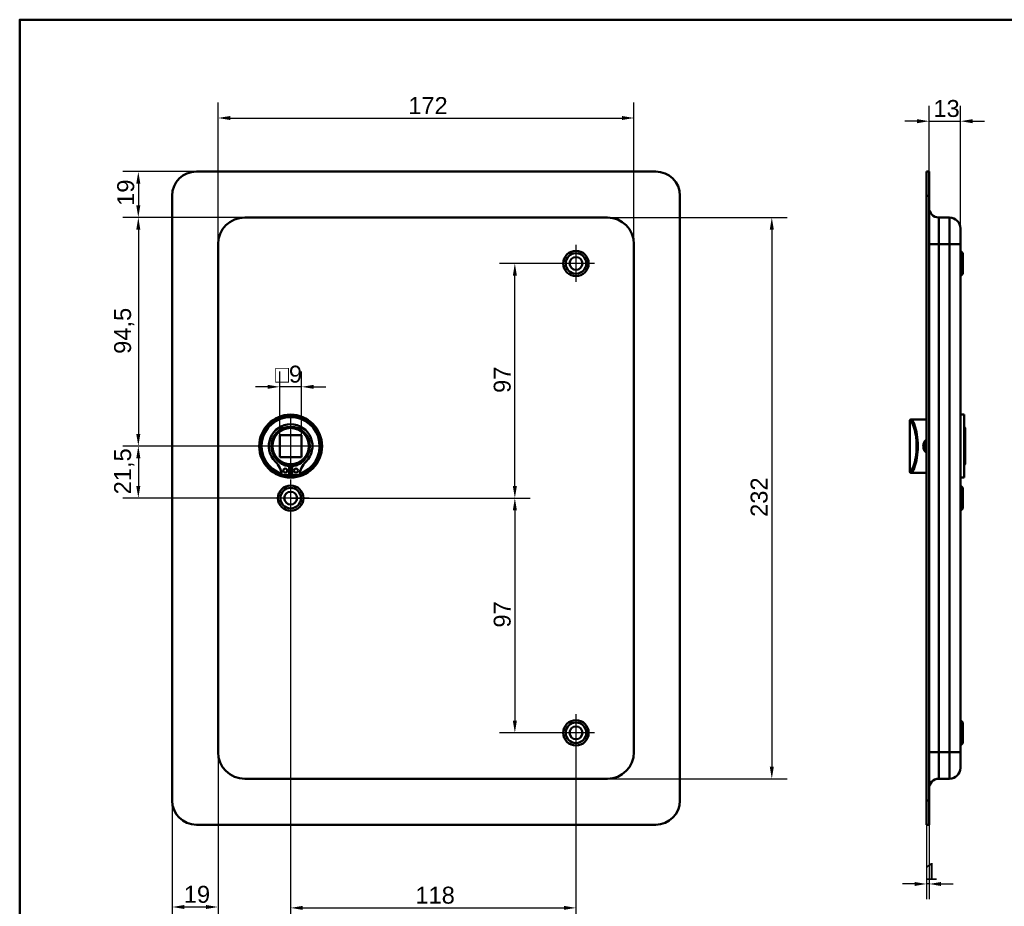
# Model space of a CAD drawing. Header units: millimetres. Extents: x 20 to 833, y 20 to 574.
# Tile 2 of 4: x 20 to 427, y 208 to 574. Entities that reach past the tile are written whole.
import ezdxf

# ---------------------------------------------------------------- set-up
doc = ezdxf.new("R2010")
doc.units = ezdxf.units.MM
doc.header["$LTSCALE"] = 2
for name, color, linetype, lineweight in [('Bemaßungen(DIN)', 7, 'Continuous', 25), ('Mittelpunktmarkierung(DIN)', 7, 'Continuous', 25), ('Sichtbare Kanten(DIN)', 7, 'Continuous', 50), ('Sichtbare tangentiale Kanten(DIN)', 7, 'Continuous', 50), ('Skizziergeometrie(DIN)', 7, 'Continuous', 50)]:
    doc.layers.add(name, color=color, linetype=linetype, lineweight=lineweight)
doc.styles.add('STANDARD-DIN~0', font='arial.ttf')
doc.dimstyles.new('CAD-LAN', dxfattribs={"dimscale": 2, "dimtxt": 3.5, "dimasz": 2.5, "dimexe": 3.175, "dimexo": 0, "dimgap": 0.8, "dimtad": 1, "dimrnd": 1e-08, "dimtxsty": 'STANDARD-DIN~0', "dimcen": 0.09, "dimdle": 10, "dimclrd": 250, "dimclre": 250, "dimclrt": 250, "dimadec": 0, "dimazin": 2, "dimtfac": 1, "dimtmove": 0, "dimatfit": 3, "dimfxl": 1, "dimtolj": 1, "dimtzin": 0, "dimlwd": 25, "dimlwe": 25, "dimarcsym": 0})

# ---------------------------------------------------------------- blocks, each defined once
blk = doc.blocks.new('Ränder Standardrahmen')
at = {"layer": 'Skizziergeometrie(DIN)', "flags": 128}
blk.add_lwpolyline([(10, 10), (10, 287), (410, 287), (410, 10), (10, 10)], dxfattribs=at)
blk = doc.blocks.new('*D8')
at = {"layer": 'Bemaßungen(DIN)', "color": 250, "linetype": 'Continuous', "lineweight": 25, "true_color": 0x3f3f3f, "transparency": 16777216}
for p, q in [((102.07, 481.25), (102.07, 539.72)), ((274.07, 481.25), (274.07, 539.72)), ((107.07, 533.37), (269.07, 533.37))]:
    blk.add_line(p, q, dxfattribs=at)
at = {"layer": 'Bemaßungen(DIN)', "color": 250, "linetype": 'Continuous', "true_color": 0x3f3f3f, "transparency": 16777216}
for points in [[(107.07, 534.2), (107.07, 532.53), (102.07, 533.37)], [(269.07, 534.2), (269.07, 532.53), (274.07, 533.37)]]:
    blk.add_solid(points, dxfattribs=at)
at = {"layer": 'Defpoints', "color": 0, "linetype": 'Continuous', "transparency": 16777216}
for p in [(274.07, 533.37), (102.07, 481.25), (274.07, 481.25)]:
    blk.add_point(p, dxfattribs=at)
at = {"layer": 'Bemaßungen(DIN)', "color": 250, "linetype": 'Continuous', "lineweight": 25, "true_color": 0x3f3f3f, "transparency": 16777216, "insert": (180.7, 542), "char_height": 7, "attachment_point": 1, "style": 'STANDARD-DIN~0'}
blk.add_mtext('\\A1;172', dxfattribs=at)
blk = doc.blocks.new('*D9')
at = {"layer": 'Bemaßungen(DIN)', "color": 250, "linetype": 'Continuous', "lineweight": 25, "true_color": 0x3f3f3f, "transparency": 16777216}
for p, q in [((93.07, 511.25), (62.72, 511.25)), ((69.07, 506.25), (69.07, 497.25)), ((113.07, 492.25), (62.72, 492.25))]:
    blk.add_line(p, q, dxfattribs=at)
at = {"layer": 'Bemaßungen(DIN)', "color": 250, "linetype": 'Continuous', "true_color": 0x3f3f3f, "transparency": 16777216}
for points in [[(68.23, 506.25), (69.9, 506.25), (69.07, 511.25)], [(68.23, 497.25), (69.9, 497.25), (69.07, 492.25)]]:
    blk.add_solid(points, dxfattribs=at)
at = {"layer": 'Defpoints', "color": 0, "linetype": 'Continuous', "transparency": 16777216}
for p in [(93.07, 511.25), (69.07, 492.25), (113.07, 492.25)]:
    blk.add_point(p, dxfattribs=at)
at = {"layer": 'Bemaßungen(DIN)', "color": 250, "linetype": 'Continuous', "lineweight": 25, "true_color": 0x3f3f3f, "transparency": 16777216, "insert": (60.32, 497.06), "char_height": 7, "attachment_point": 1, "rotation": 90, "style": 'STANDARD-DIN~0'}
blk.add_mtext('\\A1;19', dxfattribs=at)
blk = doc.blocks.new('*D10')
at = {"layer": 'Bemaßungen(DIN)', "color": 250, "linetype": 'Continuous', "lineweight": 25, "true_color": 0x3f3f3f, "transparency": 16777216}
for p, q in [((113.07, 492.25), (62.72, 492.25)), ((69.07, 487.25), (69.07, 402.75)), ((132.07, 397.75), (62.72, 397.75))]:
    blk.add_line(p, q, dxfattribs=at)
at = {"layer": 'Bemaßungen(DIN)', "color": 250, "linetype": 'Continuous', "true_color": 0x3f3f3f, "transparency": 16777216}
for points in [[(68.23, 487.25), (69.9, 487.25), (69.07, 492.25)], [(68.23, 402.75), (69.9, 402.75), (69.07, 397.75)]]:
    blk.add_solid(points, dxfattribs=at)
at = {"layer": 'Defpoints', "color": 0, "linetype": 'Continuous', "transparency": 16777216}
for p in [(113.07, 492.25), (69.07, 397.75), (132.07, 397.75)]:
    blk.add_point(p, dxfattribs=at)
at = {"layer": 'Bemaßungen(DIN)', "color": 250, "linetype": 'Continuous', "lineweight": 25, "true_color": 0x3f3f3f, "transparency": 16777216, "insert": (59.05, 435.88), "char_height": 7, "attachment_point": 1, "rotation": 90, "style": 'STANDARD-DIN~0'}
blk.add_mtext('\\A1;94,5', dxfattribs=at)
blk = doc.blocks.new('*D11')
at = {"layer": 'Bemaßungen(DIN)', "color": 250, "linetype": 'Continuous', "lineweight": 25, "true_color": 0x3f3f3f, "transparency": 16777216}
for p, q in [((132.07, 397.75), (62.72, 397.75)), ((69.07, 392.75), (69.07, 381.25)), ((132.07, 376.25), (62.72, 376.25))]:
    blk.add_line(p, q, dxfattribs=at)
at = {"layer": 'Bemaßungen(DIN)', "color": 250, "linetype": 'Continuous', "true_color": 0x3f3f3f, "transparency": 16777216}
for points in [[(68.23, 392.75), (69.9, 392.75), (69.07, 397.75)], [(68.23, 381.25), (69.9, 381.25), (69.07, 376.25)]]:
    blk.add_solid(points, dxfattribs=at)
at = {"layer": 'Defpoints', "color": 0, "linetype": 'Continuous', "transparency": 16777216}
for p in [(132.07, 397.75), (69.07, 376.25), (132.07, 376.25)]:
    blk.add_point(p, dxfattribs=at)
at = {"layer": 'Bemaßungen(DIN)', "color": 250, "linetype": 'Continuous', "lineweight": 25, "true_color": 0x3f3f3f, "transparency": 16777216, "insert": (59.05, 377.82), "char_height": 7, "attachment_point": 1, "rotation": 90, "style": 'STANDARD-DIN~0'}
blk.add_mtext('\\A1;21,5', dxfattribs=at)
blk = doc.blocks.new('*D12')
at = {"layer": 'Bemaßungen(DIN)', "color": 250, "linetype": 'Continuous', "lineweight": 25, "true_color": 0x3f3f3f, "transparency": 16777216}
for p, q in [((263.07, 492.25), (337.42, 492.25)), ((331.07, 487.25), (331.07, 265.25)), ((263.07, 260.25), (337.42, 260.25))]:
    blk.add_line(p, q, dxfattribs=at)
at = {"layer": 'Bemaßungen(DIN)', "color": 250, "linetype": 'Continuous', "true_color": 0x3f3f3f, "transparency": 16777216}
for points in [[(330.23, 487.25), (331.9, 487.25), (331.07, 492.25)], [(330.23, 265.25), (331.9, 265.25), (331.07, 260.25)]]:
    blk.add_solid(points, dxfattribs=at)
at = {"layer": 'Defpoints', "color": 0, "linetype": 'Continuous', "transparency": 16777216}
for p in [(263.07, 492.25), (263.07, 260.25), (331.07, 260.25)]:
    blk.add_point(p, dxfattribs=at)
at = {"layer": 'Bemaßungen(DIN)', "color": 250, "linetype": 'Continuous', "lineweight": 25, "true_color": 0x3f3f3f, "transparency": 16777216, "insert": (322.31, 368.49), "char_height": 7, "attachment_point": 1, "rotation": 90, "style": 'STANDARD-DIN~0'}
blk.add_mtext('\\A1;232', dxfattribs=at)
blk = doc.blocks.new('*D13')
at = {"layer": 'Bemaßungen(DIN)', "color": 250, "linetype": 'Continuous', "lineweight": 25, "true_color": 0x3f3f3f, "transparency": 16777216}
for p, q in [((242.42, 473.25), (218.44, 473.25)), ((224.79, 381.25), (224.79, 468.25)), ((132.07, 376.25), (231.14, 376.25))]:
    blk.add_line(p, q, dxfattribs=at)
at = {"layer": 'Bemaßungen(DIN)', "color": 250, "linetype": 'Continuous', "true_color": 0x3f3f3f, "transparency": 16777216}
for points in [[(223.96, 468.25), (225.63, 468.25), (224.79, 473.25)], [(223.96, 381.25), (225.63, 381.25), (224.79, 376.25)]]:
    blk.add_solid(points, dxfattribs=at)
at = {"layer": 'Defpoints', "color": 0, "linetype": 'Continuous', "transparency": 16777216}
for p in [(224.79, 473.25), (242.42, 473.25), (132.07, 376.25)]:
    blk.add_point(p, dxfattribs=at)
at = {"layer": 'Bemaßungen(DIN)', "color": 250, "linetype": 'Continuous', "lineweight": 25, "true_color": 0x3f3f3f, "transparency": 16777216, "insert": (216.05, 419.74), "char_height": 7, "attachment_point": 1, "rotation": 90, "style": 'STANDARD-DIN~0'}
blk.add_mtext('\\A1;97', dxfattribs=at)
blk = doc.blocks.new('*D14')
at = {"layer": 'Bemaßungen(DIN)', "color": 250, "linetype": 'Continuous', "lineweight": 25, "true_color": 0x3f3f3f, "transparency": 16777216}
for p, q in [((132.07, 376.25), (231.14, 376.25)), ((224.79, 371.25), (224.79, 284.25)), ((242.42, 279.25), (218.44, 279.25))]:
    blk.add_line(p, q, dxfattribs=at)
at = {"layer": 'Bemaßungen(DIN)', "color": 250, "linetype": 'Continuous', "true_color": 0x3f3f3f, "transparency": 16777216}
for points in [[(223.96, 371.25), (225.63, 371.25), (224.79, 376.25)], [(223.96, 284.25), (225.63, 284.25), (224.79, 279.25)]]:
    blk.add_solid(points, dxfattribs=at)
at = {"layer": 'Defpoints', "color": 0, "linetype": 'Continuous', "transparency": 16777216}
for p in [(132.07, 376.25), (224.79, 279.25), (242.42, 279.25)]:
    blk.add_point(p, dxfattribs=at)
at = {"layer": 'Bemaßungen(DIN)', "color": 250, "linetype": 'Continuous', "lineweight": 25, "true_color": 0x3f3f3f, "transparency": 16777216, "insert": (216.05, 322.74), "char_height": 7, "attachment_point": 1, "rotation": 90, "style": 'STANDARD-DIN~0'}
blk.add_mtext('\\A1;97', dxfattribs=at)
blk = doc.blocks.new('*D15')
at = {"layer": 'Bemaßungen(DIN)', "color": 250, "linetype": 'Continuous', "lineweight": 25, "true_color": 0x3f3f3f, "transparency": 16777216}
for p, q in [((102.07, 271.25), (102.07, 200.9)), ((83.07, 251.25), (83.07, 200.9)), ((88.07, 207.25), (97.07, 207.25))]:
    blk.add_line(p, q, dxfattribs=at)
at = {"layer": 'Bemaßungen(DIN)', "color": 250, "linetype": 'Continuous', "true_color": 0x3f3f3f, "transparency": 16777216}
for points in [[(88.07, 208.08), (88.07, 206.42), (83.07, 207.25)], [(97.07, 208.08), (97.07, 206.42), (102.07, 207.25)]]:
    blk.add_solid(points, dxfattribs=at)
at = {"layer": 'Defpoints', "color": 0, "linetype": 'Continuous', "transparency": 16777216}
for p in [(102.07, 271.25), (83.07, 251.25), (102.07, 207.25)]:
    blk.add_point(p, dxfattribs=at)
at = {"layer": 'Bemaßungen(DIN)', "color": 250, "linetype": 'Continuous', "lineweight": 25, "true_color": 0x3f3f3f, "transparency": 16777216, "insert": (87.88, 216), "char_height": 7, "attachment_point": 1, "style": 'STANDARD-DIN~0'}
blk.add_mtext('\\A1;19', dxfattribs=at)
blk = doc.blocks.new('*D16')
at = {"layer": 'Bemaßungen(DIN)', "color": 250, "linetype": 'Continuous', "lineweight": 25, "true_color": 0x3f3f3f, "transparency": 16777216}
for p, q in [((132.07, 368.6), (132.07, 200.54)), ((250.07, 271.6), (250.07, 200.54)), ((137.07, 206.89), (245.07, 206.89))]:
    blk.add_line(p, q, dxfattribs=at)
at = {"layer": 'Bemaßungen(DIN)', "color": 250, "linetype": 'Continuous', "true_color": 0x3f3f3f, "transparency": 16777216}
for points in [[(137.07, 207.72), (137.07, 206.06), (132.07, 206.89)], [(245.07, 207.72), (245.07, 206.06), (250.07, 206.89)]]:
    blk.add_solid(points, dxfattribs=at)
at = {"layer": 'Defpoints', "color": 0, "linetype": 'Continuous', "transparency": 16777216}
for p in [(132.07, 368.6), (250.07, 271.6), (250.07, 206.89)]:
    blk.add_point(p, dxfattribs=at)
at = {"layer": 'Bemaßungen(DIN)', "color": 250, "linetype": 'Continuous', "lineweight": 25, "true_color": 0x3f3f3f, "transparency": 16777216, "insert": (183.66, 215.64), "char_height": 7, "attachment_point": 1, "style": 'STANDARD-DIN~0'}
blk.add_mtext('\\A1;118', dxfattribs=at)
blk = doc.blocks.new('*D17')
at = {"layer": 'Bemaßungen(DIN)', "color": 250, "linetype": 'Continuous', "lineweight": 25, "true_color": 0x3f3f3f, "transparency": 16777216}
for p, q in [((396.1, 511.25), (396.1, 538.4)), ((409.1, 487.75), (409.1, 538.4)), ((391.1, 532.05), (386.1, 532.05)), ((396.1, 532.05), (409.1, 532.05)), ((414.1, 532.05), (419.1, 532.05))]:
    blk.add_line(p, q, dxfattribs=at)
at = {"layer": 'Bemaßungen(DIN)', "color": 250, "linetype": 'Continuous', "true_color": 0x3f3f3f, "transparency": 16777216}
for points in [[(391.1, 532.89), (391.1, 531.22), (396.1, 532.05)], [(414.1, 532.89), (414.1, 531.22), (409.1, 532.05)]]:
    blk.add_solid(points, dxfattribs=at)
at = {"layer": 'Defpoints', "color": 0, "linetype": 'Continuous', "transparency": 16777216}
for p in [(409.1, 532.05), (396.1, 511.25), (409.1, 487.75)]:
    blk.add_point(p, dxfattribs=at)
at = {"layer": 'Bemaßungen(DIN)', "color": 250, "linetype": 'Continuous', "lineweight": 25, "true_color": 0x3f3f3f, "transparency": 16777216, "insert": (397.91, 540.81), "char_height": 7, "attachment_point": 1, "style": 'STANDARD-DIN~0'}
blk.add_mtext('\\A1;13', dxfattribs=at)
blk = doc.blocks.new('*D18')
at = {"layer": 'Bemaßungen(DIN)', "color": 250, "linetype": 'Continuous', "lineweight": 25, "true_color": 0x3f3f3f, "transparency": 16777216}
for p, q in [((395.1, 241.25), (395.1, 210.42)), ((396.1, 241.25), (396.1, 210.42)), ((390.1, 216.77), (385.1, 216.77)), ((396.1, 216.77), (395.1, 216.77)), ((401.1, 216.77), (406.1, 216.77))]:
    blk.add_line(p, q, dxfattribs=at)
at = {"layer": 'Bemaßungen(DIN)', "color": 250, "linetype": 'Continuous', "true_color": 0x3f3f3f, "transparency": 16777216}
for points in [[(390.1, 217.6), (390.1, 215.93), (395.1, 216.77)], [(401.1, 217.6), (401.1, 215.93), (396.1, 216.77)]]:
    blk.add_solid(points, dxfattribs=at)
at = {"layer": 'Defpoints', "color": 0, "linetype": 'Continuous', "transparency": 16777216}
for p in [(395.1, 241.25), (396.1, 241.25), (395.1, 216.77)]:
    blk.add_point(p, dxfattribs=at)
at = {"layer": 'Bemaßungen(DIN)', "color": 250, "linetype": 'Continuous', "lineweight": 25, "true_color": 0x3f3f3f, "transparency": 16777216, "insert": (394.31, 225.39), "char_height": 7, "attachment_point": 1, "style": 'STANDARD-DIN~0'}
blk.add_mtext('\\A1;1', dxfattribs=at)
blk = doc.blocks.new('*D25')
at = {"layer": 'Bemaßungen(DIN)', "color": 250, "linetype": 'Continuous', "lineweight": 25, "true_color": 0x3f3f3f, "transparency": 16777216}
for p, q in [((127.57, 402.25), (127.57, 428.6)), ((136.57, 402.25), (136.57, 428.6)), ((122.57, 422.25), (117.57, 422.25)), ((136.57, 422.25), (127.57, 422.25)), ((141.57, 422.25), (146.57, 422.25))]:
    blk.add_line(p, q, dxfattribs=at)
at = {"layer": 'Bemaßungen(DIN)', "color": 250, "linetype": 'Continuous', "true_color": 0x3f3f3f, "transparency": 16777216}
for points in [[(122.57, 423.08), (122.57, 421.42), (127.57, 422.25)], [(141.57, 423.08), (141.57, 421.42), (136.57, 422.25)]]:
    blk.add_solid(points, dxfattribs=at)
at = {"layer": 'Defpoints', "color": 0, "linetype": 'Continuous', "transparency": 16777216}
for p in [(127.57, 422.25), (127.57, 402.25), (136.57, 402.25)]:
    blk.add_point(p, dxfattribs=at)
at = {"layer": 'Bemaßungen(DIN)', "color": 250, "linetype": 'Continuous', "lineweight": 25, "true_color": 0x3f3f3f, "transparency": 16777216, "insert": (125.69, 431), "char_height": 7, "attachment_point": 1, "style": 'STANDARD-DIN~0'}
blk.add_mtext('\\A1;\\fAIGDT|b0|i0;\\H7.0000;o\\fArial|b0|i0;\\H7.0000;9', dxfattribs=at)

msp = doc.modelspace()

# ---------------------------------------------------------------- linework, layer by layer
at = {"layer": 'Mittelpunktmarkierung(DIN)', "linetype": 'Continuous'}
for p, q in [((250.066, 480.9), (250.066, 465.6)), ((257.716, 473.25), (242.416, 473.25)), ((132.066, 410.25), (132.066, 385.25)), ((144.566, 397.75), (119.566, 397.75)), ((132.066, 383.9), (132.066, 368.6)), ((139.716, 376.25), (124.416, 376.25)), ((250.066, 286.9), (250.066, 271.6)), ((257.716, 279.25), (242.416, 279.25))]:
    msp.add_line(p, q, dxfattribs=at)
at = {"layer": 'Sichtbare Kanten(DIN)'}
for p, q in [((93.066, 511.25), (283.066, 511.25)), ((396.099, 511.25), (395.099, 511.25)), ((395.099, 501.25), (395.099, 511.25)), ((396.099, 511.25), (396.099, 501.25)), ((83.066, 251.25), (83.066, 501.25)), ((293.066, 501.25), (293.066, 251.25)), ((395.099, 251.25), (395.099, 501.25)), ((396.099, 251.25), (396.099, 501.25)), ((263.066, 492.25), (113.066, 492.25)), ((400.099, 492.25), (404.599, 492.25)), ((409.099, 487.75), (409.099, 481.25)), ((102.066, 481.25), (102.066, 271.25)), ((274.066, 271.25), (274.066, 481.25)), ((409.099, 271.25), (409.099, 481.25)), ((410.099, 477.5), (409.099, 478.5)), ((410.099, 477.5), (410.099, 469)), ((410.099, 469), (409.099, 468)), ((388.099, 408.25), (388.099, 387.25)), ((388.599, 408.75), (388.886, 408.75)), ((390.599, 408.75), (388.886, 408.75)), ((395.099, 408.75), (390.599, 408.75)), ((410.599, 410.75), (409.099, 410.75)), ((410.599, 384.75), (410.599, 410.75)), ((411.099, 405.25), (410.599, 405.75)), ((411.099, 405.25), (411.099, 390.25)), ((127.566, 402.25), (127.566, 393.25)), ((136.566, 402.25), (127.566, 402.25)), ((136.566, 393.25), (136.566, 402.25)), ((127.566, 393.25), (136.566, 393.25)), ((131.45, 389.492), (131.45, 385.792)), ((132.683, 385.792), (132.683, 389.492)), ((411.099, 390.25), (410.599, 389.75)), ((131.45, 385.792), (128.426, 385.792)), ((135.707, 385.792), (132.683, 385.792)), ((388.886, 386.75), (388.599, 386.75)), ((390.599, 386.75), (388.886, 386.75)), ((395.099, 386.75), (390.599, 386.75)), ((410.599, 384.75), (409.099, 384.75)), ((410.099, 380.5), (409.099, 381.5)), ((410.099, 380.5), (410.099, 372)), ((410.099, 372), (409.099, 371)), ((410.099, 283.5), (409.099, 284.5)), ((410.099, 283.5), (410.099, 275)), ((410.099, 275), (409.099, 274)), ((409.099, 271.25), (409.099, 264.75)), ((113.066, 260.25), (263.066, 260.25)), ((400.099, 260.25), (404.599, 260.25)), ((395.099, 241.25), (395.099, 251.25)), ((396.099, 251.25), (396.099, 241.25)), ((283.066, 241.25), (93.066, 241.25)), ((395.099, 241.25), (396.099, 241.25))]:
    msp.add_line(p, q, dxfattribs=at)
for centre, radius in [((250.066, 473.25), 5.25), ((250.066, 473.25), 4.25), ((250.066, 473.25), 2.65), ((132.066, 397.75), 13), ((132.066, 397.75), 12.5), ((132.066, 397.75), 8), ((132.066, 397.75), 7.5), ((129.835, 387.642), 0.85), ((134.298, 387.642), 0.85), ((132.066, 376.25), 5.25), ((132.066, 376.25), 4.25), ((132.066, 376.25), 2.65), ((250.066, 279.25), 5.25), ((250.066, 279.25), 4.25), ((250.066, 279.25), 2.65)]:
    msp.add_circle(centre, radius, dxfattribs=at)
for centre, radius, start, end in [((93.066, 501.25), 10, 90, 180), ((283.066, 501.25), 10, 0, 90), ((400.099, 496.25), 4, 180, 270), ((113.066, 481.25), 11, 90, 180), ((263.066, 481.25), 11, 0, 90), ((404.599, 487.75), 4.5, 0, 90), ((132.066, 397.75), 12, 288.17213, 251.82787), ((388.599, 408.25), 0.5, 90, 180), ((132.066, 397.75), 9.017, 314.1409, 225.8591), ((119.744, 385.052), 8.678, 4.96705, 45.8591), ((132.066, 397.017), 7.55, 215.6871, 265.31499), ((132.066, 397.017), 7.55, 274.68501, 324.3129), ((144.389, 385.052), 8.678, 134.1409, 175.03295), ((132.066, 397.75), 8.2, 243.63056, 296.36944), ((132.066, 397.75), 9, 266.0711, 273.9289), ((388.599, 387.25), 0.5, 180, 270), ((132.066, 397.75), 12, 265.21102, 274.78898), ((113.066, 271.25), 11, 180, 270), ((263.066, 271.25), 11, 270, 0), ((404.599, 264.75), 4.5, 270, 0), ((400.099, 256.25), 4, 90, 180), ((93.066, 251.25), 10, 180, 270), ((283.066, 251.25), 10, 270, 0)]:
    msp.add_arc(centre, radius, start, end, dxfattribs=at)
for points, knots in [([(395.099, 400.545), (394.865, 400.366), (394.293, 399.795), (393.711, 398.559), (393.708, 396.623), (394.466, 395.447), (395.099, 394.957)], [-1.90104338, -1.90104338, -1.90104338, -1.90104338, -1.81291674, -1.66184035, -1.51076395, -1.2719308, -1.2719308, -1.2719308, -1.2719308]), ([(395.101, 395.516), (394.646, 395.927), (394.314, 396.475), (394.176, 397.077), (394.075, 397.515), (394.074, 397.982), (394.175, 398.421), (394.276, 398.861), (394.476, 399.274), (394.754, 399.622), (394.859, 399.753), (394.974, 399.875), (395.099, 399.986)], [3.4181059, 3.4181059, 3.4181059, 3.4181059, 3.62583349, 3.62583349, 3.62583349, 3.77690989, 3.77690989, 3.77690989, 3.92798628, 3.92798628, 3.92798628, 3.98481202, 3.98481202, 3.98481202, 3.98481202])]:
    msp.add_open_spline(points, degree=3, knots=knots, dxfattribs=at)
at = {"layer": 'Sichtbare tangentiale Kanten(DIN)'}
for p, q in [((395.099, 501.25), (396.099, 501.25)), ((400.099, 492.25), (400.099, 481.25)), ((404.599, 481.25), (404.599, 492.25)), ((400.099, 481.25), (396.099, 481.25)), ((400.099, 481.25), (404.599, 481.25)), ((400.099, 271.25), (400.099, 481.25)), ((404.599, 481.25), (409.099, 481.25)), ((404.599, 481.25), (404.599, 271.25)), ((388.39, 408.25), (388.099, 408.25)), ((388.099, 387.25), (388.39, 387.25)), ((400.099, 271.25), (396.099, 271.25)), ((400.099, 271.25), (404.599, 271.25)), ((400.099, 271.25), (400.099, 260.25)), ((404.599, 271.25), (409.099, 271.25)), ((404.599, 260.25), (404.599, 271.25)), ((396.099, 251.25), (395.099, 251.25))]:
    msp.add_line(p, q, dxfattribs=at)
for centre, major_axis, start_param, end_param in [((388.886, 408.25), (0, 0.5), 0, 1.5707963), ((388.886, 387.25), (0, -0.5), 4.712389, 6.2831853)]:
    msp.add_ellipse(centre, major_axis=major_axis, ratio=0.9934228, start_param=start_param, end_param=end_param, dxfattribs=at)
for points, knots in [([(388.39, 408.25), (388.574, 408.25), (388.851, 407.886), (389.17, 407.21), (389.489, 406.534), (389.847, 405.545), (390.161, 404.327), (390.474, 403.109), (390.74, 401.661), (390.873, 400.117), (391.007, 398.572), (391.007, 396.931), (390.873, 395.386), (390.739, 393.841), (390.474, 392.392), (390.161, 391.173), (389.847, 389.955), (389.489, 388.967), (389.17, 388.291), (388.851, 387.614), (388.574, 387.25), (388.39, 387.25)], [0, 0, 0, 0, 0.4776116, 0.4776116, 0.4776116, 0.9552233, 0.9552233, 0.9552233, 1.4328349, 1.4328349, 1.4328349, 1.9104465, 1.9104465, 1.9104465, 2.3880581, 2.3880581, 2.3880581, 2.8656698, 2.8656698, 2.8656698, 3.3432814, 3.3432814, 3.3432814, 3.3432814]), ([(388.886, 386.75), (389.069, 386.75), (389.343, 387.13), (389.657, 387.84), (389.972, 388.549), (390.328, 389.584), (390.637, 390.86), (390.946, 392.136), (391.209, 393.655), (391.342, 395.273), (391.474, 396.891), (391.474, 398.611), (391.343, 400.229), (391.211, 401.846), (390.947, 403.364), (390.637, 404.64), (390.328, 405.916), (389.973, 406.952), (389.658, 407.661), (389.343, 408.37), (389.069, 408.75), (388.886, 408.75)], [-3.3432814, -3.3432814, -3.3432814, -3.3432814, -2.8656698, -2.8656698, -2.8656698, -2.3880581, -2.3880581, -2.3880581, -1.9104465, -1.9104465, -1.9104465, -1.4328349, -1.4328349, -1.4328349, -0.9552233, -0.9552233, -0.9552233, -0.4776116, -0.4776116, -0.4776116, 0, 0, 0, 0])]:
    msp.add_open_spline(points, degree=3, knots=knots, dxfattribs=at)

# ---------------------------------------------------------------- block references
at = {"xscale": 2, "yscale": 2, "zscale": 2}
msp.add_blockref('Ränder Standardrahmen', (0, 0), dxfattribs=at)

# ---------------------------------------------------------------- dimensions: what is measured, and where the dimension line sits
at = {"layer": 'Bemaßungen(DIN)', "color": 250, "linetype": 'Continuous', "lineweight": 25, "true_color": 0x3f3f3f}
for base, p1, p2, angle, override, picture, middle in [((274.066, 533.367), (102.066, 481.25), (274.066, 481.25), 180, {"dimgap": 0.8, "dimdec": 2, "dimtol": 0, "dimlim": 0, "dimtp": 0, "dimtm": 0, "dimtdec": 2, "dimtofl": 0, "dimatfit": 1}, '*D8', (188.066, 533.367)), ((409.099, 532.054), (396.099, 511.25), (409.099, 487.75), 180, {"dimgap": 0.8, "dimdec": 2, "dimtol": 0, "dimlim": 0, "dimtp": 0, "dimtm": 0, "dimtdec": 2, "dimtofl": 1, "dimatfit": 1}, '*D17', (402.599, 532.054)), ((69.066, 492.25), (93.066, 511.25), (113.066, 492.25), 270, {"dimgap": 0.8, "dimdec": 2, "dimtol": 0, "dimlim": 0, "dimtp": 0, "dimtm": 0, "dimtdec": 2, "dimtofl": 0, "dimatfit": 1}, '*D9', (69.066, 501.75)), ((69.066, 397.75), (113.066, 492.25), (132.066, 397.75), 90, {"dimgap": 0.8, "dimdec": 2, "dimtol": 0, "dimlim": 0, "dimtp": 0, "dimtm": 0, "dimtdec": 2, "dimtofl": 0, "dimatfit": 1}, '*D10', (69.066, 445)), ((331.066, 260.25), (263.066, 492.25), (263.066, 260.25), 90, {"dimgap": 0.8, "dimdec": 2, "dimtol": 0, "dimlim": 0, "dimtp": 0, "dimtm": 0, "dimtdec": 2, "dimtofl": 0, "dimatfit": 1}, '*D12', (331.066, 376.25)), ((224.795, 473.25), (132.066, 376.25), (242.416, 473.25), 90, {"dimgap": 0.8, "dimdec": 2, "dimtol": 0, "dimlim": 0, "dimtp": 0, "dimtm": 0, "dimtdec": 2, "dimtofl": 0, "dimatfit": 1}, '*D13', (224.795, 424.75)), ((69.066, 376.25), (132.066, 397.75), (132.066, 376.25), 90, {"dimgap": 0.8, "dimdec": 2, "dimtol": 0, "dimlim": 0, "dimtp": 0, "dimtm": 0, "dimtdec": 2, "dimtofl": 0, "dimatfit": 1}, '*D11', (69.066, 387)), ((224.795, 279.25), (132.066, 376.25), (242.416, 279.25), 90, {"dimgap": 0.8, "dimdec": 2, "dimtol": 0, "dimlim": 0, "dimtp": 0, "dimtm": 0, "dimtdec": 2, "dimtofl": 0, "dimatfit": 1}, '*D14', (224.795, 327.75)), ((250.066, 206.891), (132.066, 368.6), (250.066, 271.6), 180, {"dimgap": 0.8, "dimdec": 2, "dimtol": 0, "dimlim": 0, "dimtp": 0, "dimtm": 0, "dimtdec": 2, "dimtofl": 0, "dimatfit": 1}, '*D16', (191.066, 206.891)), ((395.099, 216.766), (396.099, 241.25), (395.099, 241.25), 180, {"dimgap": 0.8, "dimdec": 2, "dimtol": 0, "dimlim": 0, "dimtp": 0, "dimtm": 0, "dimtdec": 2, "dimtofl": 1, "dimatfit": 1}, '*D18', (395.599, 216.766))]:
    dim = msp.add_linear_dim(base=base, p1=p1, p2=p2, angle=angle, dimstyle='CAD-LAN', override=override, dxfattribs=at)
    dim.commit()
    dim.dimension.update_dxf_attribs({"geometry": picture, "text_midpoint": middle, "dimtype": 160})
dim = msp.add_linear_dim(base=(127.566, 422.25), p1=(136.566, 402.25), p2=(127.566, 402.25), angle=180, text='\\fAIGDT|b0|i0;\\H7.0000;o\\fArial|b0|i0;\\H7.0000;<>', dimstyle='CAD-LAN', override={"dimgap": 0.8, "dimdec": 2, "dimtol": 0, "dimlim": 0, "dimtp": 0, "dimtm": 0, "dimtdec": 2, "dimtofl": 1, "dimatfit": 1}, dxfattribs=at)
dim.commit()
dim.dimension.update_dxf_attribs({"geometry": '*D25', "text_midpoint": (132.066, 422.25), "dimtype": 160})
dim = msp.add_linear_dim(base=(102.066, 207.25), p1=(83.066, 251.25), p2=(102.066, 271.25), dimstyle='CAD-LAN', override={"dimgap": 0.8, "dimdec": 2, "dimtol": 0, "dimlim": 0, "dimtp": 0, "dimtm": 0, "dimtdec": 2, "dimtofl": 0, "dimatfit": 1}, dxfattribs=at)
dim.commit()
dim.dimension.update_dxf_attribs({"geometry": '*D15', "text_midpoint": (92.566, 207.25), "dimtype": 160})

doc.saveas('drawing.dxf')
